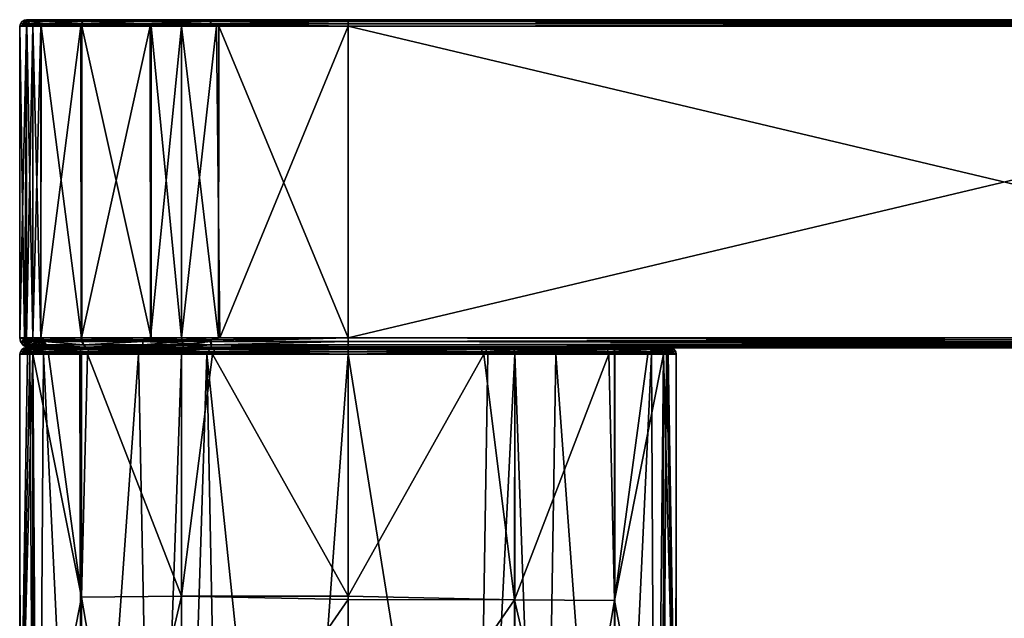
# Model space of a CAD drawing. Header units: centimetres. Extents: x -2.37 to 3.73, y -12.19 to -8.48.
# Tile 2 of 4: x -2.37 to 0.68, y -10.33 to -8.48. Entities that reach past the tile are written whole.
import ezdxf

# ---------------------------------------------------------------- set-up
doc = ezdxf.new("R2010")
doc.units = ezdxf.units.CM
doc.layers.get('0').update_dxf_attribs({"true_color": 0x5890e1})

msp = doc.modelspace()

# ---------------------------------------------------------------- meshes
at = {"color": 13, "true_color": 0xe05656}
mesh = msp.add_polyface(dxfattribs=at)
corners = [(-2.3443, -8.4908, 30.8578), (-2.3398, -8.484, 30.8571), (-2.368, -8.4908, 30.4315), (-2.165, -8.478, 29.6207), (-2.1703, -8.4794, 29.6154), (-2.2856, -8.478, 29.8287), (-2.3695, -8.4983, 30.4315), (-2.3445, -8.4908, 30.0063), (-2.3455, -8.4947, 30.0061), (-2.34, -8.484, 30.0069), (-2.294, -8.4908, 29.7953), (-2.1752, -8.484, 29.6106), (-2.1783, -8.4908, 29.6074), (-2.295, -8.4947, 29.7949), (-2.1792, -8.4947, 29.6067), (-2.3635, -8.484, 30.4315), (-2.3566, -8.4794, 30.4315), (-2.3282, -8.478, 30.0271), (-2.3099, -8.478, 29.9198), (-2.3491, -8.478, 30.4315), (-2.3292, -8.478, 30.8288), (-2.3099, -8.478, 30.9431), (-2.2845, -8.478, 31.0376), (-2.1695, -8.4794, 31.2483), (-2.1642, -8.478, 31.243), (-2.1743, -8.484, 31.2532), (-2.2935, -8.4908, 31.069), (-2.1775, -8.4908, 31.2563), (-2.2945, -8.4947, 31.0694), (-2.1782, -8.4947, 31.2572), (-2.179, -8.4983, 31.257), (-2.3297, -8.4983, 30.9474), (-2.3454, -8.4947, 30.8579), (-1.7508, -8.478, 29.4557)]
mesh.append_faces([[corners[k] for k in face] for face in [(0, 1, 2), (3, 4, 5), (6, 7, 8), (6, 2, 7), (7, 2, 9), (10, 9, 11), (12, 10, 11), (12, 13, 10), (12, 14, 13), (2, 15, 9), (9, 15, 16), (4, 16, 17), (18, 4, 17), (18, 5, 4), (16, 19, 17), (11, 9, 4), (8, 7, 10), (13, 8, 10), (7, 9, 10), (9, 16, 4), (19, 16, 20), (20, 16, 21), (21, 16, 22), (22, 16, 23), (24, 22, 23), (23, 16, 1), (25, 1, 26), (27, 26, 28), (29, 28, 30), (27, 25, 26), (27, 28, 29), (16, 15, 1), (1, 15, 2), (0, 2, 6), (31, 28, 32), (25, 23, 1), (26, 1, 0), (32, 0, 6), (32, 26, 0), (32, 28, 26)]], dxfattribs={"color": 13})
mesh.append_faces([[corners[k] for k in face] for face in [(33, 17, 19), (33, 19, 20)]], dxfattribs={"vtx0": -1, "vtx2": -1, "color": 13})
mesh = msp.add_polyface(dxfattribs=at)
corners = [(-2.178, -9.4635, 31.2579), (-2.1774, -8.4983, 31.2585), (-2.179, -8.4983, 31.257), (-2.179, -9.4635, 31.257), (-2.3037, -8.4983, 31.044), (-2.3042, -9.4635, 31.0426), (-2.3297, -8.4983, 30.9474), (-2.3298, -9.4635, 30.9474), (-2.3491, -9.4635, 30.8328), (-2.3493, -8.4983, 30.8315), (-2.3695, -9.4635, 30.4315), (-2.3695, -8.4983, 30.4315), (-2.3547, -9.4635, 30.0785), (-2.3484, -8.4983, 30.0243), (-2.3497, -9.4635, 30.0347), (-2.3298, -9.4635, 29.9155), (-2.3297, -8.4983, 29.9155), (-2.3049, -8.4983, 29.8224), (-2.3048, -9.4635, 29.8221), (-2.1805, -8.4983, 29.6075), (-2.1799, -9.4635, 29.6069), (-2.179, -8.4983, 29.606), (-2.179, -9.4635, 29.606), (-2.3456, -9.4691, 30.0078), (-2.18, -9.4691, 29.6077), (-2.2956, -9.4691, 29.797), (-2.3065, -9.4691, 29.8289), (-2.1772, -9.4691, 31.258), (-2.2946, -9.4691, 31.0687), (-2.3453, -9.4691, 30.8572), (-2.1792, -8.4947, 29.6067), (-2.295, -8.4947, 29.7949), (-2.3455, -8.4947, 30.0061), (-2.1782, -8.4947, 31.2572), (-2.3454, -8.4947, 30.8579), (-2.2945, -8.4947, 31.0694)]
mesh.append_faces([[corners[k] for k in face] for face in [(0, 1, 2), (3, 2, 4), (5, 4, 6), (7, 6, 8), (7, 5, 6), (6, 9, 8), (8, 9, 10), (10, 9, 11), (5, 3, 4), (3, 0, 2), (10, 11, 12), (12, 11, 13), (14, 13, 15), (14, 12, 13), (13, 16, 15), (15, 16, 17), (18, 17, 19), (20, 19, 21), (22, 20, 21), (20, 18, 19), (18, 15, 17), (14, 15, 23), (22, 24, 20), (18, 20, 25), (26, 15, 18), (27, 0, 3), (28, 3, 5), (7, 28, 5), (7, 8, 29), (29, 8, 10), (19, 30, 21), (19, 31, 30), (19, 17, 31), (31, 17, 16), (32, 16, 13), (11, 32, 13), (31, 16, 32), (1, 33, 2), (34, 11, 9), (6, 34, 9), (6, 4, 35), (35, 4, 2)]], dxfattribs={"color": 13})
mesh = msp.add_polyface(dxfattribs=at)
corners = [(-1.3535, -9.4635, 31.4475), (-1.3535, -8.4983, 31.4475), (-1.7502, -9.4635, 31.4277), (2.7105, -8.4983, 31.4475), (-1.3535, -9.4635, 29.4155), (-1.7535, -8.4983, 29.4356), (-1.3535, -8.4983, 29.4155), (-1.7508, -8.478, 29.4557), (2.7105, -8.478, 29.4358), (-1.3535, -8.478, 29.4358), (2.7105, -9.4747, 29.4176), (-1.3535, -9.4747, 29.4176), (-1.779, -9.4747, 29.4413), (-1.3535, -9.4752, 29.4178), (-1.3535, -9.4851, 29.4244), (-1.7779, -9.4851, 29.448), (-1.3535, -9.4917, 29.4343), (-1.7765, -9.4919, 29.4581), (-1.3535, -9.4919, 29.4348), (-1.7509, -9.494, 29.466), (-1.3535, -9.494, 29.4459), (-1.3535, -9.494, 31.417), (-1.3535, -9.4919, 31.4282), (-1.7381, -9.494, 31.3985), (-1.3535, -9.4917, 31.4287), (-1.7759, -9.4851, 31.4152), (-1.3535, -9.4851, 31.4385), (-1.3535, -9.4752, 31.4451), (-1.7769, -9.4747, 31.422), (-1.3535, -9.4747, 31.4453), (-1.3535, -8.4794, 29.4283), (-1.3535, -8.4795, 29.428), (-1.7791, -8.484, 29.4451), (-1.3535, -8.484, 29.4214), (-1.3535, -8.4905, 29.417), (-1.3535, -8.4908, 29.4169), (-1.3535, -8.4908, 31.446), (-1.7786, -8.4908, 31.4225), (-1.3535, -8.4905, 31.4459), (-1.778, -8.484, 31.418), (-1.3535, -8.484, 31.4415), (-1.3535, -8.4795, 31.435), (-1.3535, -8.4794, 31.4347), (-1.3535, -8.478, 31.4271), (-1.7578, -8.478, 31.4062), (2.7105, -8.478, 31.4271), (3.6776, -9.494, 30.8161), (-1.863, -9.494, 31.3781), (-1.9534, -9.494, 31.3539), (-2.1561, -9.494, 31.2366), (-2.2753, -9.494, 31.0331), (-2.3, -9.494, 30.941), (-2.319, -9.494, 30.8289), (-2.339, -9.494, 30.4315), (-2.3244, -9.494, 30.0815), (-2.3195, -9.494, 30.0386), (-2.3001, -9.494, 29.9219), (-2.2759, -9.494, 29.8315), (-2.1586, -9.494, 29.6288), (-1.9551, -9.494, 29.5096), (-1.863, -9.494, 29.4849)]
mesh.append_faces([[corners[k] for k in face] for face in [(0, 1, 2), (4, 5, 6), (11, 12, 4), (11, 13, 12), (13, 14, 15), (14, 16, 17), (17, 16, 18), (19, 18, 20), (21, 22, 23), (24, 25, 22), (24, 26, 25), (25, 26, 27), (28, 27, 29), (0, 28, 29), (9, 30, 7), (30, 31, 32), (32, 31, 33), (34, 32, 33), (34, 35, 32), (1, 36, 37), (36, 38, 39), (39, 38, 40), (41, 39, 40), (41, 42, 39), (43, 44, 42)]], dxfattribs={"color": 13})
mesh.append_faces([[corners[k] for k in face] for face in [(0, 3, 1), (7, 8, 9), (4, 10, 11)]], dxfattribs={"vtx0": -1, "color": 13})
mesh.append_faces([[corners[k] for k in face] for face in [(7, 43, 45), (46, 47, 48), (46, 48, 49), (46, 49, 50), (46, 50, 51), (46, 51, 52), (46, 52, 53), (46, 53, 54), (46, 54, 55), (46, 55, 56), (46, 56, 57), (46, 57, 58), (46, 58, 59), (46, 59, 60)]], dxfattribs={"vtx0": -1, "vtx2": -1, "color": 13})
mesh = msp.add_polyface(dxfattribs=at)
corners = [(-1.9625, -8.4983, 31.3829), (-1.8694, -9.4635, 31.4078), (-1.8694, -8.4983, 31.4077), (-2.1774, -8.4983, 31.2585), (-1.9628, -9.4635, 31.3828), (-2.179, -9.4635, 29.606), (-2.179, -8.4983, 29.606), (-1.966, -8.4983, 29.4812), (-1.9646, -9.4635, 29.4807), (-1.8694, -8.4983, 29.4552), (-2.165, -8.478, 29.6207), (-1.9596, -8.478, 29.5004), (-2.1703, -8.4794, 29.6154), (-2.1752, -8.484, 29.6106), (-1.7791, -8.484, 29.4451), (-1.991, -8.4908, 29.4915), (-2.1783, -8.4908, 29.6074), (-1.9914, -8.4947, 29.4904), (-2.1792, -8.4947, 29.6067), (-1.7798, -8.4908, 29.4407), (-1.7799, -8.4947, 29.4395), (-2.1642, -8.478, 31.243), (-2.1695, -8.4794, 31.2483), (-1.9562, -8.478, 31.3636), (-1.99, -8.4947, 31.373), (-2.1782, -8.4947, 31.2572), (-1.9896, -8.4908, 31.372), (-1.778, -8.484, 31.418), (-2.1743, -8.484, 31.2532), (-2.1775, -8.4908, 31.2563), (-1.7578, -8.478, 31.4062), (-1.8651, -8.478, 31.3879), (-1.7789, -8.4947, 31.4235), (-1.7786, -8.4908, 31.4225), (-1.7508, -8.478, 29.4557), (-1.8651, -8.478, 29.475), (-2.2856, -8.478, 29.8287), (-2.3099, -8.478, 29.9198), (-2.3282, -8.478, 30.0271), (-2.3292, -8.478, 30.8288), (-2.3099, -8.478, 30.9431), (-2.2845, -8.478, 31.0376)]
mesh.append_faces([[corners[k] for k in face] for face in [(0, 1, 2), (0, 3, 4), (5, 6, 7), (8, 7, 9), (10, 11, 12), (13, 14, 15), (16, 15, 17), (18, 17, 6), (16, 13, 15), (16, 17, 18), (15, 19, 20), (17, 20, 9), (7, 17, 9), (7, 6, 17), (14, 13, 12), (19, 15, 14), (20, 17, 15), (21, 22, 23), (3, 24, 25), (3, 0, 24), (24, 0, 2), (26, 27, 28), (29, 26, 28), (29, 24, 26), (29, 25, 24), (28, 27, 22), (22, 30, 31), (23, 22, 31), (32, 33, 26), (24, 32, 26), (24, 2, 32), (33, 27, 26)]], dxfattribs={"color": 13})
mesh.append_faces([[corners[k] for k in face] for face in [(34, 11, 10), (34, 10, 36), (34, 36, 37), (34, 37, 38), (34, 39, 40), (34, 40, 41), (34, 41, 21), (34, 21, 23), (34, 23, 31)]], dxfattribs={"vtx0": -1, "vtx2": -1, "color": 13})
mesh.append_faces([[corners[k] for k in face] for face in [(34, 35, 11)]], dxfattribs={"vtx2": -1, "color": 13})
mesh = msp.add_polyface(dxfattribs=at)
corners = [(-1.9625, -8.4983, 31.3829), (-1.9628, -9.4635, 31.3828), (-1.8694, -9.4635, 31.4078), (-2.1774, -8.4983, 31.2585), (-2.178, -9.4635, 31.2579), (-1.8694, -9.4635, 29.4551), (-1.9646, -9.4635, 29.4807), (-1.8694, -8.4983, 29.4552), (-2.179, -9.4635, 29.606), (-1.966, -8.4983, 29.4812), (-1.8651, -9.4851, 29.4633), (-1.7779, -9.4851, 29.448), (-1.863, -9.4919, 29.4735), (-1.9842, -9.4919, 29.5079), (-1.9551, -9.494, 29.5096), (-2.1586, -9.494, 29.6288), (-2.1667, -9.4919, 29.6209), (-1.863, -9.494, 29.4849), (-2.174, -9.4851, 29.6136), (-1.9877, -9.4851, 29.4983), (-1.8665, -9.4747, 29.4567), (-1.779, -9.4747, 29.4413), (-1.9901, -9.4747, 29.4919), (-2.1787, -9.4747, 29.6088), (-1.9907, -9.4691, 29.4903), (-2.18, -9.4691, 29.6077), (-1.8668, -9.4691, 29.4551), (-1.7792, -9.4691, 29.4396), (-2.1713, -9.4851, 31.252), (-2.164, -9.4919, 31.2447), (-1.7759, -9.4851, 31.4152), (-1.9873, -9.4747, 31.3721), (-1.7769, -9.4747, 31.422), (-1.7771, -9.4691, 31.4236), (-1.9879, -9.4691, 31.3736), (-2.1761, -9.4747, 31.2568), (-2.1561, -9.494, 31.2366), (-1.9534, -9.494, 31.3539), (-2.1772, -9.4691, 31.258)]
mesh.append_faces([[corners[k] for k in face] for face in [(0, 1, 2), (1, 3, 4), (5, 6, 7), (6, 8, 9), (10, 11, 12), (13, 12, 14), (15, 13, 14), (15, 16, 13), (14, 12, 17), (16, 18, 19), (13, 19, 10), (12, 13, 10), (20, 21, 10), (19, 20, 10), (19, 22, 20), (19, 18, 22), (22, 18, 23), (24, 23, 25), (8, 24, 25), (8, 6, 24), (24, 6, 26), (22, 26, 20), (22, 24, 26), (22, 23, 24), (6, 5, 26), (26, 5, 27), (20, 26, 27), (13, 16, 19), (28, 29, 30), (31, 30, 32), (33, 2, 34), (31, 34, 35), (29, 36, 37), (2, 1, 34), (34, 1, 4), (38, 35, 34), (4, 38, 34), (32, 33, 31), (31, 33, 34), (35, 28, 31), (31, 28, 30)]], dxfattribs={"color": 13})
mesh = msp.add_polyface(dxfattribs=at)
corners = [(-1.7502, -9.4635, 31.4277), (-1.3535, -8.4983, 31.4475), (-1.7606, -8.4983, 31.4264), (-1.8694, -9.4635, 31.4078), (-1.8694, -8.4983, 31.4077), (-1.8694, -9.4635, 29.4551), (-1.8694, -8.4983, 29.4552), (-1.7548, -9.4635, 29.4358), (-1.7535, -8.4983, 29.4356), (-1.3535, -9.4635, 29.4155), (-1.779, -9.4747, 29.4413), (-1.3535, -9.4752, 29.4178), (-1.7779, -9.4851, 29.448), (-1.3535, -9.4851, 29.4244), (-1.7765, -9.4919, 29.4581), (-1.863, -9.4919, 29.4735), (-1.863, -9.494, 29.4849), (-1.7509, -9.494, 29.466), (-1.3535, -9.4919, 29.4348), (-1.7792, -9.4691, 29.4396), (-1.8665, -9.4747, 29.4567), (-1.8651, -9.4851, 29.4633), (-1.7771, -9.4691, 31.4236), (-1.7769, -9.4747, 31.422), (-1.3535, -9.4635, 31.4475), (-1.3535, -9.4919, 31.4282), (-1.9534, -9.494, 31.3539), (-1.863, -9.494, 31.3781), (-1.7381, -9.494, 31.3985), (-1.7759, -9.4851, 31.4152), (-2.164, -9.4919, 31.2447), (-1.3535, -9.4752, 31.4451), (-1.7508, -8.478, 29.4557), (-1.3535, -8.4794, 29.4283), (-1.8651, -8.478, 29.475), (-1.9596, -8.478, 29.5004), (-2.1703, -8.4794, 29.6154), (-1.7791, -8.484, 29.4451), (-1.3535, -8.4908, 29.4169), (-1.7798, -8.4908, 29.4407), (-1.3535, -8.4983, 29.4155), (-1.7799, -8.4947, 29.4395), (-1.7789, -8.4947, 31.4235), (-1.7786, -8.4908, 31.4225), (-1.3535, -8.4908, 31.446), (-1.778, -8.484, 31.418), (-1.3535, -8.4794, 31.4347), (-2.1695, -8.4794, 31.2483), (-1.7578, -8.478, 31.4062), (-1.8651, -8.478, 31.3879), (-1.3535, -8.478, 31.4271)]
mesh.append_faces([[corners[k] for k in face] for face in [(0, 1, 2), (3, 2, 4), (3, 0, 2), (5, 6, 7), (6, 8, 7), (7, 8, 9), (10, 11, 12), (12, 13, 14), (15, 14, 16), (17, 14, 18), (17, 16, 14), (7, 19, 5), (7, 9, 19), (19, 9, 10), (20, 19, 10), (12, 21, 10), (14, 15, 12), (22, 23, 24), (0, 22, 24), (0, 3, 22), (25, 26, 27), (28, 25, 27), (29, 30, 25), (25, 30, 26), (23, 29, 31), (32, 33, 34), (34, 33, 35), (35, 33, 36), (36, 33, 37), (37, 38, 39), (38, 40, 39), (39, 40, 41), (41, 40, 8), (6, 41, 8), (42, 4, 2), (1, 42, 2), (1, 43, 42), (43, 44, 45), (45, 46, 47), (46, 48, 47)]], dxfattribs={"color": 13})
mesh.append_faces([[corners[k] for k in face] for face in [(32, 49, 48), (32, 48, 50)]], dxfattribs={"vtx0": -1, "vtx2": -1, "color": 13})
mesh = msp.add_polyface(dxfattribs=at)
corners = [(2.7105, -9.4635, 29.4155), (-1.3535, -8.4983, 29.4155), (2.7105, -8.4983, 29.4155), (-1.3535, -9.4752, 29.4178), (2.7105, -9.4747, 29.4176), (2.7105, -9.4752, 29.4178), (-1.3535, -9.494, 29.4459), (2.7105, -9.4919, 29.4348), (2.7105, -9.494, 29.4459), (-1.3535, -9.4917, 29.4343), (-1.3535, -9.4919, 29.4348), (-1.3535, -9.4851, 29.4244), (2.7105, -9.4917, 29.4343), (2.7105, -9.4851, 29.4244), (2.7105, -9.4635, 31.4475), (-1.3535, -9.4747, 31.4453), (2.7105, -9.4747, 31.4453), (2.7105, -9.4752, 31.4451), (-1.3535, -9.4752, 31.4451), (2.7105, -9.494, 31.417), (-1.3535, -9.4919, 31.4282), (-1.3535, -9.494, 31.417), (2.7105, -9.4917, 31.4287), (2.7105, -9.4919, 31.4282), (2.7105, -9.4851, 31.4385), (-1.3535, -9.4917, 31.4287), (-1.3535, -9.4851, 31.4385), (-1.3535, -8.478, 29.4358), (2.7105, -8.4794, 29.4283), (-1.3535, -8.4794, 29.4283), (-1.3535, -8.4795, 29.428), (2.7105, -8.4795, 29.428), (2.7105, -8.4908, 29.4169), (-1.3535, -8.4905, 29.417), (-1.3535, -8.4908, 29.4169), (-1.3535, -8.484, 29.4214), (2.7105, -8.4905, 29.417), (2.7105, -8.484, 29.4214), (-1.3535, -8.4983, 31.4475), (2.7105, -8.4908, 31.446), (-1.3535, -8.4908, 31.446), (-1.3535, -8.4905, 31.4459), (2.7105, -8.4905, 31.4459), (-1.3535, -8.478, 31.4271), (2.7105, -8.4794, 31.4347), (2.7105, -8.478, 31.4271), (-1.3535, -8.4795, 31.435), (-1.3535, -8.4794, 31.4347), (-1.3535, -8.484, 31.4415), (2.7105, -8.4795, 31.435), (-1.3535, -9.4635, 31.4475), (2.7105, -8.4983, 31.4475), (-1.3535, -9.4635, 29.4155), (-1.7508, -8.478, 29.4557), (3.1079, -8.478, 31.4072), (3.6776, -9.494, 30.8161), (-1.7381, -9.494, 31.3985), (-1.863, -9.494, 31.3781), (-1.863, -9.494, 29.4849), (-1.7509, -9.494, 29.466), (-1.3535, -9.4747, 29.4176), (2.7105, -8.484, 31.4415)]
mesh.append_faces([[corners[k] for k in face] for face in [(0, 1, 2), (3, 4, 5), (6, 7, 8), (9, 7, 10), (11, 12, 9), (3, 13, 11), (14, 15, 16), (17, 15, 18), (19, 20, 21), (22, 20, 23), (24, 25, 22), (17, 26, 24), (27, 28, 29), (30, 28, 31), (1, 32, 2), (33, 32, 34), (35, 36, 33), (30, 37, 35), (38, 39, 40), (41, 39, 42), (43, 44, 45), (46, 44, 47), (48, 49, 46), (41, 61, 48)]], dxfattribs={"vtx0": -1, "color": 13})
mesh.append_faces([[corners[k] for k in face] for face in [(53, 45, 54), (55, 21, 56), (55, 56, 57), (55, 58, 59), (55, 59, 6)]], dxfattribs={"vtx0": -1, "vtx2": -1, "color": 13})
mesh.append_faces([[corners[k] for k in face] for face in [(50, 14, 51), (0, 52, 1), (3, 60, 4), (6, 10, 7), (14, 50, 15), (22, 25, 20), (24, 26, 25), (17, 18, 26), (30, 29, 28), (1, 34, 32), (41, 40, 39), (43, 47, 44)]], dxfattribs={"vtx2": -1, "color": 13})
mesh = msp.add_polyface(dxfattribs=at)
corners = [(2.7105, -9.4635, 31.4475), (3.1105, -8.4983, 31.4273), (2.7105, -8.4983, 31.4475), (2.7105, -9.4635, 29.4155), (2.7105, -8.4983, 29.4155), (3.1073, -9.4635, 29.4352), (2.7105, -9.494, 29.4459), (2.7105, -9.4919, 29.4348), (3.0952, -9.494, 29.4644), (2.7105, -9.4917, 29.4343), (3.133, -9.4851, 29.4477), (2.7105, -9.4851, 29.4244), (2.7105, -9.4752, 29.4178), (3.134, -9.4747, 29.441), (2.7105, -9.4747, 29.4176), (2.7105, -9.4919, 31.4282), (2.7105, -9.494, 31.417), (3.108, -9.494, 31.397), (2.7105, -8.478, 29.4358), (3.1149, -8.478, 29.4567), (2.7105, -8.4794, 29.4283), (3.1079, -8.478, 31.4072), (2.7105, -8.478, 31.4271), (2.7105, -8.4794, 31.4347), (-1.7508, -8.478, 29.4557), (3.2222, -8.478, 31.3879), (3.3167, -8.478, 31.3625), (3.5221, -8.478, 31.2422), (3.6427, -8.478, 31.0342), (3.667, -8.478, 30.9431), (3.6853, -8.478, 30.8358), (3.7062, -8.478, 30.4315), (3.6863, -8.478, 30.0341), (3.667, -8.478, 29.9198), (3.6416, -8.478, 29.8253), (3.5213, -8.478, 29.6199), (3.3133, -8.478, 29.4993), (3.2222, -8.478, 29.475), (3.6776, -9.494, 30.8161), (-1.3535, -9.494, 31.417), (-1.3535, -9.494, 29.4459), (-1.3535, -9.4635, 29.4155), (-1.3535, -9.4917, 29.4343), (-1.3535, -9.4851, 29.4244), (-1.3535, -9.4752, 29.4178), (2.7105, -9.4752, 31.4451), (2.7105, -9.4747, 31.4453), (-1.3535, -9.4747, 31.4453), (-1.3535, -9.4919, 31.4282), (-1.3535, -8.478, 29.4358), (-1.3535, -8.4905, 29.417), (2.7105, -8.4905, 29.417), (2.7105, -8.4908, 29.4169), (-1.3535, -8.484, 29.4214), (2.7105, -8.484, 29.4214), (-1.3535, -8.4795, 29.428), (2.7105, -8.4795, 29.428), (-1.3535, -8.4983, 31.4475), (2.7105, -8.4908, 31.446), (-1.3535, -8.4795, 31.435), (2.7105, -8.4795, 31.435), (-1.3535, -8.484, 31.4415), (2.7105, -8.484, 31.4415), (-1.3535, -8.4905, 31.4459), (2.7105, -8.4905, 31.4459)]
mesh.append_faces([[corners[k] for k in face] for face in [(0, 1, 2), (3, 4, 5), (6, 7, 8), (9, 10, 7), (9, 11, 10), (10, 11, 12), (13, 12, 14), (3, 13, 14), (15, 16, 17), (18, 19, 20), (21, 22, 23)]], dxfattribs={"color": 13})
mesh.append_faces([[corners[k] for k in face] for face in [(24, 21, 25), (24, 25, 26), (24, 26, 27), (24, 27, 28), (24, 28, 29), (24, 29, 30), (24, 30, 31), (24, 31, 32), (24, 32, 33), (24, 33, 34), (24, 34, 35), (24, 35, 36), (24, 36, 37), (24, 37, 19), (24, 19, 18), (38, 16, 39), (38, 40, 6)]], dxfattribs={"vtx0": -1, "vtx2": -1, "color": 13})
mesh.append_faces([[corners[k] for k in face] for face in [(41, 3, 14), (42, 9, 7), (43, 11, 9), (44, 12, 11), (45, 46, 47), (16, 15, 48), (49, 18, 20), (50, 51, 52), (53, 54, 51), (55, 56, 54), (57, 2, 58), (59, 60, 23), (61, 62, 60), (63, 64, 62)]], dxfattribs={"vtx2": -1, "color": 13})
mesh = msp.add_polyface(dxfattribs=at)
corners = [(-2.3276, -9.4747, 29.9155), (-2.321, -9.4851, 29.917), (-2.344, -9.4747, 30.008), (-2.3456, -9.4691, 30.0078), (-2.3477, -9.4747, 30.0358), (-2.3493, -9.4691, 30.0356), (-2.3526, -9.4747, 30.0787), (-2.3542, -9.4691, 30.0785), (-2.3673, -9.4747, 30.4315), (-2.3695, -9.4635, 30.4315), (-2.3547, -9.4635, 30.0785), (-2.3501, -9.4919, 30.4315), (-2.3356, -9.4919, 30.0804), (-2.3244, -9.494, 30.0815), (-2.339, -9.494, 30.4315), (-2.3605, -9.4851, 30.4315), (-2.3459, -9.4851, 30.0794), (-2.341, -9.4851, 30.0366), (-2.3372, -9.4851, 30.009), (-2.3195, -9.494, 30.0386), (-2.3307, -9.4919, 30.038), (-2.327, -9.4919, 30.0104), (-2.3108, -9.4919, 29.9191), (-2.3497, -9.4635, 30.0347), (-2.3298, -9.4635, 29.9155), (-2.3292, -9.4691, 29.9151), (-2.3369, -9.4851, 30.8559), (-2.293, -9.4747, 31.0681), (-2.3436, -9.4747, 30.857), (-2.319, -9.494, 30.8289), (-2.3453, -9.4691, 30.8572)]
mesh.append_faces([[corners[k] for k in face] for face in [(0, 1, 2), (3, 2, 4), (5, 4, 6), (7, 6, 8), (9, 7, 8), (9, 10, 7), (7, 10, 5), (6, 7, 5), (11, 12, 13), (14, 11, 13), (11, 15, 12), (12, 15, 16), (17, 16, 4), (2, 17, 4), (2, 18, 17), (2, 1, 18), (19, 20, 21), (19, 13, 20), (20, 13, 12), (17, 12, 16), (17, 20, 12), (17, 18, 20), (20, 18, 21), (21, 18, 22), (15, 8, 16), (16, 8, 6), (4, 16, 6), (10, 23, 5), (5, 23, 3), (4, 5, 3), (3, 24, 25), (2, 3, 0), (0, 3, 25), (15, 26, 8), (15, 11, 26), (26, 27, 28), (8, 28, 9), (8, 26, 28), (14, 29, 11), (28, 30, 9), (28, 27, 30)]], dxfattribs={"color": 13})
mesh = msp.add_polyface(dxfattribs=at)
corners = [(-2.1586, -9.494, 29.6288), (-2.278, -9.4919, 29.8035), (-2.1667, -9.4919, 29.6209), (-2.2759, -9.494, 29.8315), (-2.2886, -9.4919, 29.8346), (-2.2984, -9.4851, 29.8314), (-2.321, -9.4851, 29.917), (-2.3372, -9.4851, 30.009), (-2.3108, -9.4919, 29.9191), (-2.327, -9.4919, 30.0104), (-2.3001, -9.494, 29.9219), (-2.3195, -9.494, 30.0386), (-2.3276, -9.4747, 29.9155), (-2.3292, -9.4691, 29.9151), (-2.3049, -9.4747, 29.8294), (-2.2877, -9.4851, 29.7999), (-2.3298, -9.4635, 29.9155), (-2.3065, -9.4691, 29.8289), (-2.2941, -9.4747, 29.7976), (-2.174, -9.4851, 29.6136), (-2.2956, -9.4691, 29.797), (-2.3048, -9.4635, 29.8221), (-2.1787, -9.4747, 29.6088), (-2.1799, -9.4635, 29.6069), (-2.18, -9.4691, 29.6077), (-2.3369, -9.4851, 30.8559), (-2.3501, -9.4919, 30.4315), (-2.164, -9.4919, 31.2447), (-2.1713, -9.4851, 31.252), (-2.1761, -9.4747, 31.2568), (-2.293, -9.4747, 31.0681), (-2.319, -9.494, 30.8289), (-2.3, -9.494, 30.941), (-2.2753, -9.494, 31.0331), (-2.1561, -9.494, 31.2366), (-2.3298, -9.4635, 30.9474), (-2.3453, -9.4691, 30.8572), (-2.2946, -9.4691, 31.0687), (-2.1772, -9.4691, 31.258), (-2.179, -9.4635, 31.257)]
mesh.append_faces([[corners[k] for k in face] for face in [(0, 1, 2), (0, 3, 1), (1, 3, 4), (5, 4, 6), (7, 6, 8), (9, 8, 10), (11, 9, 10), (12, 13, 14), (5, 14, 15), (1, 15, 2), (1, 5, 15), (1, 4, 5), (13, 16, 17), (14, 17, 18), (15, 18, 19), (17, 20, 18), (17, 21, 20), (18, 20, 22), (19, 18, 22), (13, 17, 14), (15, 19, 2), (14, 5, 12), (12, 5, 6), (14, 18, 15), (10, 8, 4), (3, 10, 4), (8, 6, 4), (23, 24, 20), (20, 24, 22), (25, 26, 27), (28, 29, 30), (26, 31, 27), (27, 31, 32), (33, 27, 32), (33, 34, 27), (35, 36, 37), (36, 30, 37), (37, 30, 29), (29, 38, 37), (37, 38, 39), (27, 28, 25), (25, 28, 30)]], dxfattribs={"color": 13})
mesh = msp.add_polyface(dxfattribs=at)
corners = [(-2.1829, -9.5068, 29.6121), (-2.1837, -9.5107, 29.6112), (-2.2971, -9.5107, 29.8007), (-2.2961, -9.5068, 29.801), (-2.3465, -9.5107, 30.0128), (-2.3454, -9.5068, 30.013), (-2.3695, -9.5143, 30.4315), (-2.368, -9.5068, 30.4315), (-2.3409, -9.5, 30.0136), (-2.3679, -9.5066, 30.4315), (-2.3635, -9.5, 30.4315), (-2.357, -9.4955, 30.4315), (-2.3566, -9.4954, 30.4315), (-2.1747, -9.4954, 29.62), (-2.3491, -9.494, 30.4315), (-2.3261, -9.494, 30.0109), (-2.3099, -9.494, 29.9198), (-2.2769, -9.494, 29.8035), (-2.1694, -9.494, 29.6252), (-2.1797, -9.5, 29.6152), (-2.349, -9.494, 30.456), (-2.3564, -9.4954, 30.4806), (-2.3489, -9.494, 30.4806), (-2.3566, -9.4955, 30.4806), (-2.3633, -9.5, 30.4807), (-2.3677, -9.5066, 30.4807), (-2.3678, -9.5069, 30.4807), (-2.3694, -9.5143, 30.4561), (-2.1595, -9.5107, 31.2748), (-2.1587, -9.5068, 31.274), (-2.2826, -9.5107, 31.0993), (-2.1558, -9.5, 31.2706), (-2.1512, -9.4954, 31.2655), (-2.3339, -9.5, 30.8946), (-2.2816, -9.5068, 31.0988), (-2.3384, -9.5068, 30.8954), (-2.3394, -9.5107, 30.8956), (-2.3692, -9.5143, 30.4807), (-2.2622, -9.494, 31.0961), (-2.1646, -9.494, 31.2426), (-2.3099, -9.494, 30.9431), (-2.3187, -9.494, 30.8983), (-1.7872, -9.494, 29.4609)]
mesh.append_faces([[corners[k] for k in face] for face in [(0, 1, 2), (3, 2, 4), (5, 4, 6), (7, 5, 6), (7, 8, 5), (7, 9, 8), (8, 9, 10), (11, 8, 10), (11, 12, 8), (8, 12, 13), (14, 15, 12), (15, 16, 12), (12, 16, 17), (18, 12, 17), (18, 13, 12), (13, 19, 8), (8, 19, 3), (5, 3, 4), (5, 8, 3), (2, 3, 0), (0, 3, 19), (14, 12, 20), (20, 12, 21), (22, 20, 21), (12, 11, 21), (21, 11, 23), (23, 11, 10), (24, 10, 9), (25, 9, 7), (26, 7, 27), (26, 25, 7), (25, 24, 9), (24, 23, 10), (28, 29, 30), (31, 32, 33), (34, 33, 35), (36, 35, 37), (34, 30, 29), (38, 32, 39), (38, 21, 32), (38, 40, 21), (40, 41, 21), (21, 41, 22), (32, 21, 33), (33, 21, 23), (24, 33, 23), (24, 25, 33), (33, 25, 26), (35, 26, 37), (35, 33, 26), (35, 36, 34), (34, 36, 30), (29, 31, 34), (34, 31, 33)]], dxfattribs={"color": 13})
mesh.append_faces([[corners[k] for k in face] for face in [(42, 15, 14), (42, 14, 20), (42, 20, 22)]], dxfattribs={"vtx0": -1, "vtx2": -1, "color": 13})
mesh = msp.add_polyface(dxfattribs=at)
corners = [(-2.3297, -9.5143, 29.9155), (-2.3695, -11.0051, 30.4315), (-2.3462, -9.5143, 30.0081), (-2.3297, -11.9656, 29.9155), (-2.2959, -9.5143, 29.7965), (-2.3126, -11.9656, 29.8473), (-2.179, -11.9658, 29.606), (-2.1842, -9.5143, 29.6113), (-2.179, -9.5143, 29.606), (-2.0019, -9.5143, 29.4941), (-2.1776, -11.9658, 29.6046), (-1.954, -11.9672, 29.4772), (-1.8694, -9.5143, 29.4551), (-1.8694, -11.9675, 29.4552), (-1.7902, -9.5143, 29.4408), (-2.3695, -9.5143, 30.4315), (-1.3535, -9.5143, 29.4155), (-1.5342, -11.968, 29.4185), (-2.3687, -11.0051, 30.6008), (-2.3695, -11.048, 30.4315), (-2.3692, -9.5143, 30.4807), (-2.3694, -9.5143, 30.4561), (-1.8711, -11.0234, 31.5242), (-1.3535, -11.0406, 31.5747), (-1.3535, -11.021, 31.5666), (-1.3535, -10.2737, 31.4569), (-1.8693, -10.264, 31.4168), (-1.3535, -10.2631, 31.4565), (-1.7729, -9.5143, 31.4247), (-1.8694, -9.5143, 31.4077), (-2.1596, -9.5143, 31.2751), (-2.1783, -10.2666, 31.2659), (-2.0485, -11.0262, 31.4624), (-2.1796, -11.0299, 31.3665), (-2.179, -9.5143, 31.257), (-2.2808, -9.5143, 31.1042), (-2.3297, -9.5143, 30.9474), (-2.3292, -11.039, 31.0498), (-2.3387, -9.5143, 30.9019), (-1.9967, -9.5107, 29.4924), (-1.7842, -9.5107, 29.4401), (-2.1837, -9.5107, 29.6112), (-2.2971, -9.5107, 29.8007), (-2.3465, -9.5107, 30.0128), (-2.3678, -9.5069, 30.4807), (-2.368, -9.5068, 30.4315), (-1.3535, -9.5143, 31.4475), (-1.7682, -9.5068, 31.4239), (-2.2826, -9.5107, 31.0993), (-2.1595, -9.5107, 31.2748), (-2.3394, -9.5107, 30.8956)]
mesh.append_faces([[corners[k] for k in face] for face in [(0, 1, 2), (0, 3, 1), (0, 4, 5), (6, 4, 7), (8, 6, 7), (8, 9, 10), (11, 9, 12), (13, 12, 14), (1, 15, 2), (14, 16, 17), (18, 1, 19), (18, 20, 1), (1, 20, 21), (15, 1, 21), (22, 23, 24), (25, 22, 24), (25, 26, 22), (25, 27, 26), (26, 27, 28), (29, 26, 28), (29, 30, 26), (26, 30, 31), (32, 31, 33), (30, 34, 31), (31, 34, 35), (36, 31, 35), (36, 37, 31), (36, 38, 37), (37, 38, 18), (38, 20, 18), (33, 31, 37), (31, 32, 26), (26, 32, 22), (39, 40, 12), (9, 39, 12), (9, 8, 39), (39, 8, 41), (40, 16, 14), (12, 40, 14), (8, 7, 41), (41, 7, 4), (42, 4, 0), (43, 0, 2), (15, 43, 2), (42, 41, 4), (43, 42, 0), (20, 44, 21), (45, 15, 21), (28, 46, 47), (34, 48, 35), (34, 49, 48), (34, 30, 49), (49, 30, 29), (38, 50, 20), (38, 36, 50), (50, 36, 48), (36, 35, 48)]], dxfattribs={"color": 13})
mesh = msp.add_polyface(dxfattribs=at)
corners = [(-1.7701, -9.494, 31.4046), (-1.3535, -9.4954, 31.4347), (-1.3535, -9.494, 31.4271), (-1.3535, -9.4954, 29.4283), (-0.927, -9.4954, 29.4521), (-1.3535, -9.5, 29.4214), (-1.3535, -9.494, 29.4358), (-0.926, -9.5, 29.4453), (-1.3535, -9.5068, 29.4169), (-0.9254, -9.5068, 29.4409), (-1.3535, -9.5143, 29.4155), (-1.7834, -9.5, 29.4457), (-1.7841, -9.5068, 29.4413), (-1.9963, -9.5068, 29.4934), (-1.7842, -9.5107, 29.4401), (-2.1797, -9.5, 29.6152), (-2.1747, -9.4954, 29.62), (-2.1829, -9.5068, 29.6121), (-1.9967, -9.5107, 29.4924), (-2.1694, -9.494, 29.6252), (-1.9945, -9.494, 29.513), (-1.8651, -9.494, 29.475), (-1.7872, -9.494, 29.4609), (-2.1837, -9.5107, 29.6112), (-1.3535, -9.5143, 31.4475), (-0.9387, -9.5068, 31.4239), (-1.3535, -9.5068, 31.446), (-0.9354, -9.494, 31.4044), (-0.9393, -9.5, 31.4194), (-1.3535, -9.5, 31.4415), (-1.8694, -9.5143, 31.4077), (-1.7682, -9.5068, 31.4239), (-2.1587, -9.5068, 31.274), (-2.1595, -9.5107, 31.2748), (-1.7676, -9.5, 31.4194), (-2.1512, -9.4954, 31.2655), (-2.1558, -9.5, 31.2706), (-1.8651, -9.494, 31.3879), (-2.1462, -9.494, 31.2599), (-2.1646, -9.494, 31.2426), (-1.7729, -9.5143, 31.4247), (-2.2769, -9.494, 29.8035), (-2.3099, -9.494, 29.9198), (-2.3261, -9.494, 30.0109), (-2.3489, -9.494, 30.4806), (-2.3187, -9.494, 30.8983), (-2.3099, -9.494, 30.9431), (-2.2622, -9.494, 31.0961), (-0.9238, -9.494, 29.4603)]
mesh.append_faces([[corners[k] for k in face] for face in [(0, 1, 2), (3, 4, 5), (3, 6, 4), (5, 7, 8), (8, 9, 10), (5, 11, 3), (5, 8, 11), (11, 8, 12), (13, 12, 14), (15, 16, 11), (13, 11, 12), (13, 15, 11), (13, 17, 15), (13, 18, 17), (13, 14, 18), (8, 10, 12), (12, 10, 14), (19, 20, 16), (16, 20, 21), (22, 16, 21), (22, 6, 16), (6, 3, 16), (16, 3, 11), (18, 23, 17), (24, 25, 26), (27, 2, 1), (28, 1, 29), (26, 28, 29), (30, 31, 32), (32, 33, 30), (29, 34, 26), (29, 1, 34), (34, 1, 35), (36, 32, 31), (34, 31, 26), (34, 36, 31), (34, 35, 36), (35, 1, 0), (37, 35, 0), (37, 38, 35), (35, 38, 39), (30, 40, 31), (26, 31, 24)]], dxfattribs={"color": 13})
mesh.append_faces([[corners[k] for k in face] for face in [(22, 48, 6)]], dxfattribs={"vtx0": -1, "color": 13})
mesh.append_faces([[corners[k] for k in face] for face in [(22, 20, 19), (22, 19, 41), (22, 41, 42), (22, 42, 43), (22, 44, 45), (22, 45, 46), (22, 46, 47), (22, 47, 39), (22, 39, 38), (22, 38, 37), (22, 37, 0), (22, 0, 2), (22, 2, 27)]], dxfattribs={"vtx0": -1, "vtx2": -1, "color": 13})
mesh.append_faces([[corners[k] for k in face] for face in [(22, 21, 20)]], dxfattribs={"vtx2": -1, "color": 13})
mesh = msp.add_polyface(dxfattribs=at)
corners = [(-0.927, -9.4954, 29.4521), (-1.3535, -9.494, 29.4358), (-0.9238, -9.494, 29.4603), (-0.8403, -9.4954, 29.4677), (-0.8418, -9.494, 29.475), (-0.7184, -9.4954, 29.5027), (-0.7175, -9.494, 29.5111), (-0.5358, -9.4954, 29.6162), (-0.5412, -9.494, 29.6215), (-0.433, -9.494, 29.7957), (-1.3535, -9.5, 29.4214), (-0.926, -9.5, 29.4453), (-0.8387, -9.5, 29.461), (-0.7159, -9.5, 29.4962), (-0.5309, -9.5, 29.6114), (-0.4173, -9.5, 29.7965), (-0.5277, -9.5068, 29.6082), (-0.7143, -9.5068, 29.4921), (-0.8378, -9.5068, 29.4565), (-0.9254, -9.5068, 29.4409), (-1.3535, -9.5068, 29.4169), (-0.5269, -9.5107, 29.6075), (-0.714, -9.5107, 29.491), (-0.8376, -9.5107, 29.4555), (-0.9252, -9.5107, 29.4398), (-1.3535, -9.5143, 29.4155), (-0.5511, -9.5, 31.2706), (-0.5557, -9.4954, 31.2655), (-0.9393, -9.5, 31.4194), (-0.9387, -9.5068, 31.4239), (-1.3535, -9.5068, 31.446), (-0.5482, -9.5068, 31.274), (-0.8375, -9.5143, 31.4078), (-0.5475, -9.5107, 31.2748), (-0.5607, -9.494, 31.2599), (-0.8418, -9.494, 31.3879), (-0.9354, -9.494, 31.4044), (-1.3535, -9.4954, 31.4347), (-0.4243, -9.5107, 31.0993), (-0.4253, -9.5068, 31.0989), (-1.7872, -9.494, 29.4609), (-0.5423, -9.494, 31.2426), (-0.444, -9.494, 31.0944), (-0.397, -9.494, 30.9431), (-0.3879, -9.494, 30.8964), (-0.358, -9.494, 30.4806), (-0.3579, -9.494, 30.456), (-0.3578, -9.494, 30.4315), (-0.3823, -9.494, 30.0014), (-0.397, -9.494, 29.9198)]
mesh.append_faces([[corners[k] for k in face] for face in [(0, 1, 2), (3, 2, 4), (5, 4, 6), (7, 6, 8), (9, 7, 8), (10, 0, 11), (11, 0, 3), (12, 3, 5), (13, 5, 7), (14, 7, 15), (14, 16, 17), (13, 17, 18), (12, 18, 19), (11, 19, 20), (11, 12, 19), (11, 3, 12), (16, 21, 22), (17, 22, 23), (18, 23, 24), (19, 24, 25), (5, 13, 12), (12, 13, 18), (7, 14, 13), (13, 14, 17), (17, 16, 22), (18, 17, 23), (19, 18, 24), (3, 0, 2), (5, 3, 4), (7, 5, 6), (26, 27, 28), (29, 28, 30), (31, 32, 33), (27, 34, 35), (36, 27, 35), (36, 37, 27), (27, 37, 28), (33, 38, 31), (32, 31, 29), (29, 31, 26), (28, 29, 26), (31, 39, 26)]], dxfattribs={"color": 13})
mesh.append_faces([[corners[k] for k in face] for face in [(40, 36, 35), (40, 35, 34), (40, 34, 41), (40, 41, 42), (40, 42, 43), (40, 43, 44), (40, 44, 45), (40, 45, 46), (40, 46, 47), (40, 47, 48), (40, 48, 49), (40, 49, 9), (40, 9, 8), (40, 8, 6), (40, 6, 4), (40, 4, 2)]], dxfattribs={"vtx0": -1, "vtx2": -1, "color": 13})
mesh = msp.add_polyface(dxfattribs=at)
corners = [(-1.3535, -10.2631, 31.4565), (-1.3535, -9.5143, 31.4475), (-1.7729, -9.5143, 31.4247), (-0.3374, -11.023, 30.4315), (-0.3377, -9.5143, 30.4807), (-0.3383, -11.023, 30.6055), (-0.3376, -9.5143, 30.4561), (-0.3375, -9.5143, 30.4315), (-0.3776, -11.0595, 31.0557), (-0.3679, -9.5143, 30.8999), (-0.3772, -9.5143, 30.9474), (-0.5286, -10.2772, 31.2662), (-0.4253, -9.5143, 31.1025), (-0.528, -9.5143, 31.257), (-0.5458, -9.5143, 31.2739), (-0.8376, -10.2746, 31.4171), (-0.8375, -9.5143, 31.4078), (-0.9325, -9.5143, 31.4245), (-1.3535, -10.2737, 31.4569), (-1.3535, -11.021, 31.5666), (-0.8356, -11.0431, 31.5319), (-0.6581, -11.0461, 31.4698), (-0.5271, -11.0499, 31.3735), (-0.9598, -11.9681, 29.4348), (-1.3535, -9.5143, 29.4155), (-0.9207, -9.5143, 29.4401), (-0.8375, -9.5143, 29.4552), (-0.7102, -9.5143, 29.4921), (-0.7494, -11.9678, 29.4783), (-0.5293, -11.966, 29.6046), (-0.528, -9.5143, 29.606), (-0.528, -11.966, 29.606), (-0.5276, -9.5143, 29.6063), (-0.414, -9.5143, 29.7885), (-0.3771, -9.5143, 29.9155), (-0.4013, -11.9656, 29.8247), (-0.377, -11.9657, 29.9154), (-0.3621, -9.5143, 29.9984), (-0.3615, -9.5107, 30.0051), (-0.3775, -9.5107, 29.9156), (-0.412, -9.5107, 29.7945), (-0.5269, -9.5107, 29.6075), (-0.714, -9.5107, 29.491), (-0.8376, -9.5107, 29.4555), (-0.9252, -9.5107, 29.4398), (-0.9387, -9.5068, 31.4239), (-0.4243, -9.5107, 31.0993), (-0.5475, -9.5107, 31.2748), (-0.3675, -9.5107, 30.8956)]
mesh.append_faces([[corners[k] for k in face] for face in [(0, 1, 2), (3, 4, 5), (3, 6, 4), (3, 7, 6), (8, 5, 9), (10, 8, 9), (10, 11, 8), (10, 12, 11), (11, 12, 13), (14, 11, 13), (14, 15, 11), (14, 16, 15), (15, 16, 17), (0, 17, 1), (0, 15, 17), (0, 18, 15), (15, 18, 19), (20, 15, 19), (20, 21, 15), (15, 21, 11), (11, 21, 22), (8, 11, 22), (4, 9, 5), (23, 24, 25), (26, 23, 25), (26, 27, 28), (29, 27, 30), (31, 30, 32), (33, 31, 32), (33, 34, 35), (36, 34, 3), (34, 37, 3), (3, 37, 7), (37, 38, 7), (37, 39, 38), (37, 34, 39), (39, 34, 40), (34, 33, 40), (40, 33, 41), (33, 32, 41), (41, 32, 30), (27, 41, 30), (27, 42, 41), (27, 26, 42), (42, 26, 43), (43, 26, 25), (44, 25, 24), (44, 43, 25), (1, 17, 45), (45, 17, 16), (46, 47, 13), (12, 46, 13), (12, 10, 46), (46, 10, 48), (16, 14, 47), (47, 14, 13), (10, 9, 48), (48, 9, 4)]], dxfattribs={"color": 13})
mesh = msp.add_polyface(dxfattribs=at)
corners = [(-0.433, -9.494, 29.7957), (-0.4237, -9.4954, 29.7989), (-0.5358, -9.4954, 29.6162), (-0.397, -9.494, 29.9198), (-0.413, -9.5068, 29.7949), (-0.4173, -9.5, 29.7965), (-0.3785, -9.5068, 29.9158), (-0.3775, -9.5107, 29.9156), (-0.3615, -9.5107, 30.0051), (-0.412, -9.5107, 29.7945), (-0.5277, -9.5068, 29.6082), (-0.3897, -9.4954, 29.9183), (-0.383, -9.5, 29.9167), (-0.3671, -9.5, 30.006), (-0.3626, -9.5068, 30.0052), (-0.339, -9.5066, 30.4315), (-0.3375, -9.5143, 30.4315), (-0.3823, -9.494, 30.0014), (-0.3578, -9.494, 30.4315), (-0.3739, -9.4954, 30.0069), (-0.3499, -9.4955, 30.4315), (-0.3433, -9.5, 30.4315), (-0.5269, -9.5107, 29.6075), (-0.5309, -9.5, 29.6114), (-0.3376, -9.5143, 30.4561), (-0.3392, -9.5066, 30.4807), (-0.3377, -9.5143, 30.4807), (-0.3436, -9.5, 30.4807), (-0.3503, -9.4955, 30.4806), (-0.3579, -9.494, 30.456), (-0.358, -9.494, 30.4806), (-0.373, -9.5, 30.8946), (-0.5557, -9.4954, 31.2655), (-0.4253, -9.5068, 31.0989), (-0.3675, -9.5107, 30.8956), (-0.3685, -9.5068, 30.8954), (-0.5511, -9.5, 31.2706), (-0.3879, -9.494, 30.8964), (-0.397, -9.494, 30.9431), (-0.444, -9.494, 31.0944), (-0.5423, -9.494, 31.2426), (-0.5607, -9.494, 31.2599), (-0.4243, -9.5107, 31.0993), (-0.5482, -9.5068, 31.274)]
mesh.append_faces([[corners[k] for k in face] for face in [(0, 1, 2), (0, 3, 1), (4, 5, 6), (7, 6, 8), (4, 9, 10), (1, 3, 11), (12, 11, 13), (14, 13, 15), (16, 14, 15), (16, 8, 14), (14, 8, 6), (12, 6, 5), (1, 5, 2), (1, 12, 5), (1, 11, 12), (17, 18, 19), (11, 19, 13), (11, 17, 19), (11, 3, 17), (18, 20, 19), (19, 20, 21), (13, 21, 15), (13, 19, 21), (9, 22, 10), (6, 7, 4), (4, 7, 9), (10, 23, 4), (4, 23, 5), (6, 12, 14), (14, 12, 13), (16, 15, 24), (24, 15, 25), (26, 24, 25), (25, 15, 27), (27, 15, 21), (28, 21, 20), (29, 20, 18), (29, 28, 20), (29, 30, 28), (28, 27, 21), (27, 31, 25), (27, 28, 31), (31, 28, 32), (33, 34, 35), (31, 35, 25), (31, 33, 35), (31, 36, 33), (31, 32, 36), (30, 37, 28), (28, 37, 38), (39, 28, 38), (39, 40, 28), (28, 40, 41), (35, 26, 25), (35, 34, 26), (34, 33, 42), (42, 33, 43), (32, 28, 41)]], dxfattribs={"color": 13})
mesh = msp.add_polyface(dxfattribs=at)
corners = [(-2.3695, -11.9658, 30.4315), (-2.3695, -11.048, 30.4315), (-2.3522, -11.9657, 30.0551), (-2.3297, -11.9656, 29.9155), (-2.3695, -11.0051, 30.4315), (-2.3297, -9.5143, 29.9155), (-2.3126, -11.9656, 29.8473), (-2.2959, -9.5143, 29.7965), (-2.179, -11.9658, 29.606), (-2.179, -9.5143, 29.606), (-2.1776, -11.9658, 29.6046), (-2.0019, -9.5143, 29.4941), (-1.954, -11.9672, 29.4772), (-1.7423, -11.9678, 29.4342), (-1.7902, -9.5143, 29.4408), (-1.5342, -11.968, 29.4185), (-1.8694, -11.9675, 29.4552), (-1.3535, -9.5143, 29.4155), (-1.3535, -11.9681, 29.4155), (-1.8694, -9.5143, 29.4551), (-2.3701, -11.6805, 31.0814), (-2.3692, -11.4098, 30.7724), (-2.3687, -11.048, 30.6122), (-2.3687, -11.0051, 30.6008), (-1.8794, -11.8105, 32.563), (-1.3535, -11.8018, 32.6147), (-1.3535, -11.6827, 32.5164), (-1.8847, -11.6759, 32.4304), (-1.3535, -11.6596, 32.4875), (-1.3535, -11.4971, 32.1753), (-1.8863, -11.5035, 32.0872), (-1.3535, -11.485, 32.1461), (-1.3535, -11.3338, 31.8219), (-1.8788, -11.3276, 31.7483), (-1.3535, -11.3193, 31.7998), (-1.8741, -11.1926, 31.6139), (-1.3535, -11.0406, 31.5747), (-2.1827, -11.2036, 31.4467), (-2.1796, -11.0299, 31.3665), (-2.3344, -11.3806, 31.2172), (-2.1881, -11.3495, 31.5669), (-2.3398, -11.6211, 31.5095), (-2.1966, -11.5521, 31.8866), (-2.3392, -11.7796, 31.8626), (-2.0585, -11.8205, 32.4906), (-2.3292, -11.039, 31.0498), (-1.8711, -11.0234, 31.5242), (-2.052, -11.1974, 31.5479), (-2.0574, -11.3371, 31.6762), (-2.1952, -11.7188, 32.2342), (-2.0485, -11.0262, 31.4624), (-2.1897, -11.8337, 32.3806), (-2.3698, -11.8312, 31.4472)]
mesh.append_faces([[corners[k] for k in face] for face in [(0, 1, 2), (2, 1, 3), (3, 1, 4), (5, 6, 3), (6, 7, 8), (9, 10, 8), (10, 11, 12), (13, 14, 15), (13, 16, 14), (15, 17, 18), (16, 12, 19), (0, 20, 21), (1, 21, 22), (23, 1, 22), (1, 0, 21), (24, 25, 26), (27, 26, 28), (29, 27, 28), (29, 30, 27), (29, 31, 30), (30, 31, 32), (33, 32, 34), (35, 34, 36), (37, 38, 39), (40, 39, 41), (42, 41, 43), (24, 27, 44), (24, 26, 27), (22, 45, 23), (22, 21, 45), (45, 21, 39), (38, 45, 39), (36, 46, 35), (35, 46, 47), (48, 47, 40), (42, 40, 41), (42, 48, 40), (42, 33, 48), (42, 30, 33), (42, 49, 30), (42, 43, 49), (46, 50, 47), (47, 50, 37), (40, 37, 39), (40, 47, 37), (48, 33, 35), (47, 48, 35), (33, 30, 32), (44, 27, 49), (51, 44, 49), (33, 34, 35), (38, 37, 50), (49, 27, 30), (21, 20, 39), (39, 20, 41), (41, 20, 52), (43, 41, 52)]], dxfattribs={"color": 13})
mesh = msp.add_polyface(dxfattribs=at)
corners = [(-0.3383, -11.023, 30.6055), (-0.3383, -11.0688, 30.6182), (-0.3374, -11.0688, 30.4315), (-0.3374, -11.023, 30.4315), (-0.3376, -11.4324, 30.7885), (-0.3375, -11.9661, 30.4315), (-0.3369, -11.6963, 31.112), (-0.4284, -11.8739, 32.2553), (-0.4229, -11.765, 32.1051), (-0.5123, -11.7382, 32.2653), (-0.3776, -11.0595, 31.0557), (-0.372, -11.4007, 31.2336), (-0.5271, -11.0499, 31.3735), (-0.5236, -11.2235, 31.4595), (-0.6581, -11.0461, 31.4698), (-0.6543, -11.2167, 31.5617), (-0.8356, -11.0431, 31.5319), (-0.8323, -11.2115, 31.6282), (-1.3535, -11.0406, 31.5747), (-1.3535, -11.3193, 31.7998), (-0.8274, -11.3429, 31.7695), (-1.3535, -11.3338, 31.8219), (-0.8204, -11.516, 32.1164), (-0.5101, -11.5656, 31.9153), (-0.3681, -11.7949, 31.8959), (-0.367, -11.6359, 31.5378), (-0.518, -11.3669, 31.5861), (-1.3535, -11.021, 31.5666), (-1.3535, -11.485, 32.1461), (-1.3535, -11.4971, 32.1753), (-0.8229, -11.6979, 32.46), (-1.3535, -11.6596, 32.4875), (-1.3535, -11.6827, 32.5164), (-0.8291, -11.8442, 32.5819), (-1.3535, -11.8018, 32.6147), (-0.6504, -11.852, 32.5117), (-0.3371, -11.8438, 31.4759), (-0.6487, -11.3534, 31.6965), (-1.3535, -11.9681, 29.4155), (-1.3535, -9.5143, 29.4155), (-0.9598, -11.9681, 29.4348), (-0.8375, -9.5143, 29.4552), (-0.8375, -11.968, 29.455), (-0.7494, -11.9678, 29.4783), (-0.7102, -9.5143, 29.4921), (-0.5293, -11.966, 29.6046), (-0.414, -9.5143, 29.7885), (-0.4013, -11.9656, 29.8247), (-0.528, -11.966, 29.606), (-0.3771, -9.5143, 29.9155), (-0.377, -11.9657, 29.9154), (-0.3572, -11.9659, 30.0349), (-0.528, -9.5143, 29.606)]
mesh.append_faces([[corners[k] for k in face] for face in [(0, 1, 2), (3, 0, 2), (1, 4, 2), (2, 4, 5), (5, 4, 6), (7, 8, 9), (1, 10, 4), (4, 11, 6), (4, 10, 11), (11, 10, 12), (13, 12, 14), (15, 14, 16), (17, 16, 18), (19, 17, 18), (19, 20, 17), (19, 21, 20), (20, 21, 22), (23, 22, 9), (8, 23, 9), (8, 24, 23), (23, 24, 25), (26, 25, 11), (13, 11, 12), (13, 26, 11), (13, 15, 26), (13, 14, 15), (1, 0, 10), (16, 27, 18), (21, 28, 22), (22, 28, 29), (30, 29, 31), (32, 30, 31), (32, 33, 30), (32, 34, 33), (30, 35, 9), (22, 30, 9), (22, 29, 30), (36, 6, 25), (24, 36, 25), (25, 6, 11), (23, 26, 37), (20, 37, 17), (20, 23, 37), (20, 22, 23), (26, 23, 25), (17, 37, 15), (16, 17, 15), (37, 26, 15), (38, 39, 40), (41, 42, 40), (41, 43, 42), (43, 44, 45), (46, 47, 48), (47, 49, 50), (2, 50, 3), (2, 51, 50), (2, 5, 51), (48, 45, 52)]], dxfattribs={"color": 13})

doc.saveas('drawing.dxf')
